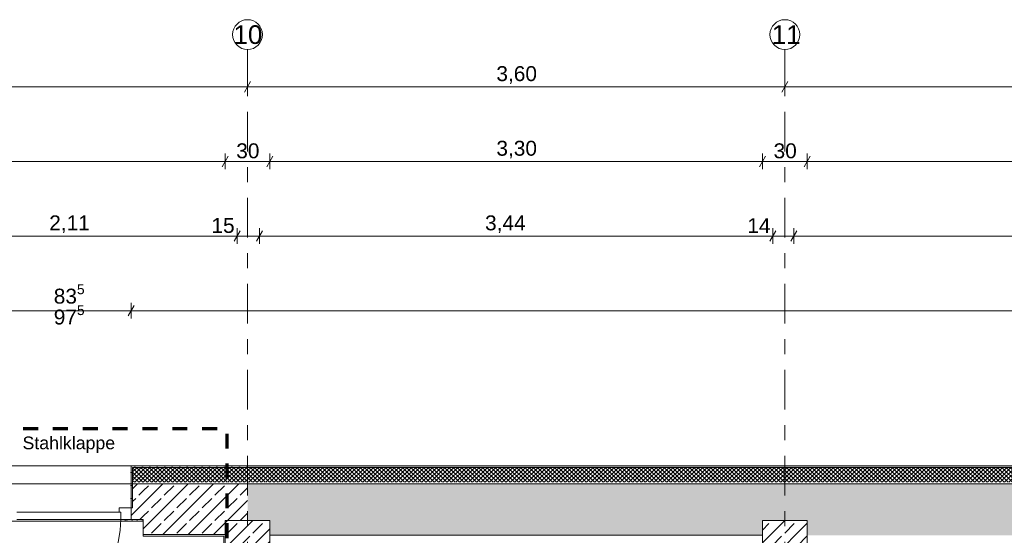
# Model space of a CAD drawing. Header units: metres. Extents: x -3.6 to 84.5, y -11 to 16.8.
# Tile 55 of 78: x 31.4 to 38, y 13.4 to 16.8. Entities that reach past the tile are written whole.
import ezdxf

# ---------------------------------------------------------------- set-up
doc = ezdxf.new("R2010")
doc.units = ezdxf.units.M
doc.header["$MEASUREMENT"] = 0
doc.linetypes.add('Strichlinie doppelt', pattern=[0.546806, 0.264583, -0.105833, 0.070556, -0.105833])
doc.linetypes.add('Strichlinie eng', pattern=[0.115, 0.075, -0.04])
for name, color, linetype in [('152 - Bemaßung_ Beschriftung.Ausbau', 7, 'Continuous'), ('301 - Elemente.Linie', 7, 'Continuous'), ('451 - Universal.Achsen Raster', 7, 'Continuous'), ('603 - Struktur.Bodenplatte_ Decke Roh', 7, 'Continuous'), ('604 - Struktur.Wand Aussen', 7, 'Continuous'), ('605 - Struktur.Wand Innen', 7, 'Continuous'), ('607 - Struktur.Stütze', 7, 'Continuous'), ('650 - Abdeckung.Fußboden Aufbau', 7, 'Continuous')]:
    doc.layers.add(name, color=color, linetype=linetype)
doc.styles.add('ERSTELLTER_STIL_2', font='txt')
doc.dimstyles.new('ERSTELLTER_STIL__1', dxfattribs={"dimtxt": 0.1, "dimasz": 0.0532, "dimexe": 0.18, "dimexo": 0.0625, "dimgap": 0, "dimtad": 1, "dimtih": 1, "dimtoh": 1, "dimzin": 0, "dimdsep": 46, "dimtxsty": 'ERSTELLTER_STIL_2', "dimblk": 'ARROWHEAD_2', "dimblk1": 'ARROWHEAD_2', "dimblk2": 'ARROWHEAD_2', "dimcen": 0.09, "dimse1": 1, "dimse2": 1, "dimclrd": 7, "dimclre": 7, "dimclrt": 7, "dimazin": 0, "dimtfac": 1, "dimtdec": 4, "dimtmove": 0, "dimatfit": 3, "dimfxl": 1, "dimtolj": 1, "dimtzin": 0, "dimarcsym": 0})
doc.dimstyles.new('ERSTELLTER_STIL__11', dxfattribs={"dimtxt": 0.1, "dimasz": 0.0532, "dimexe": 0.18, "dimexo": 0.0625, "dimgap": 0, "dimtad": 1, "dimtih": 1, "dimtoh": 1, "dimzin": 0, "dimdsep": 46, "dimtxsty": 'ERSTELLTER_STIL_2', "dimblk": 'ARROWHEAD_2', "dimblk1": 'ARROWHEAD_2', "dimblk2": 'ARROWHEAD_2', "dimcen": 0.09, "dimse1": 1, "dimse2": 1, "dimclrd": 256, "dimclre": 256, "dimclrt": 256, "dimazin": 0, "dimtfac": 1, "dimtdec": 4, "dimtmove": 0, "dimatfit": 3, "dimfxl": 1, "dimtolj": 1, "dimtzin": 0, "dimarcsym": 0})
pattern_1 = [(0, (0, 0), (0, 0.08660254), [0, -0.05]), (0, (0.025, 0.0433), (0, 0.08660254), [0, -0.05])]
pattern_2 = [(225, (0, 0), (-0.014142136, 0.014142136), []), (315, (0, 0), (0.014142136, 0.014142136), [])]
pattern_3 = [(45, (0, 0), (-0.0848528, 0.0848528), []), (45, (-0.04243, 0.04243), (-0.0848528, 0.0848528), [0.09, -0.03])]
pattern_4 = [(45, (0, 0), (-0.01767767, 0.01767767), [0, -0.025])]

# ---------------------------------------------------------------- blocks, each defined once
blk = doc.blocks.new('*D40')
at = {"layer": '152 - Bemaßung_ Beschriftung.Ausbau', "color": 160, "linetype": 'Continuous', "lineweight": 5, "true_color": 0x3232ff}
for p, q in [((29.3502, 16.39), (29.3098, 16.32)), ((29.33, 16.3025), (29.33, 16.4075)), ((32.9502, 16.39), (32.9098, 16.32)), ((32.93, 16.3025), (32.93, 16.4075)), ((29.33, 16.355), (32.93, 16.355))]:
    blk.add_line(p, q, dxfattribs=at)
at = {"layer": '152 - Bemaßung_ Beschriftung.Ausbau', "color": 160, "lineweight": 5, "true_color": 0x3232ff, "insert": (30.997, 16.375), "char_height": 0.1, "attachment_point": 7, "style": 'ERSTELLTER_STIL_2'}
blk.add_mtext('\\A1;{\\pql;\\fArial|b0|i0|c0|p38;3,60}', dxfattribs=at)
blk = doc.blocks.new('ARROWHEAD_2')
at = {"color": 0, "linetype": 'Continuous', "lineweight": 0}
for p, q in [((0, 0), (-1, 0)), ((-0.38, -0.66), (0.38, 0.66))]:
    blk.add_line(p, q, dxfattribs=at)
blk = doc.blocks.new('*D41')
at = {"layer": '152 - Bemaßung_ Beschriftung.Ausbau', "color": 160, "linetype": 'Continuous', "lineweight": 5, "true_color": 0x3232ff}
for p, q in [((32.9502, 16.39), (32.9098, 16.32)), ((32.93, 16.3025), (32.93, 16.4075)), ((36.5502, 16.39), (36.5098, 16.32)), ((36.53, 16.3025), (36.53, 16.4075)), ((32.93, 16.355), (36.53, 16.355))]:
    blk.add_line(p, q, dxfattribs=at)
at = {"layer": '152 - Bemaßung_ Beschriftung.Ausbau', "color": 160, "lineweight": 5, "true_color": 0x3232ff, "insert": (34.597, 16.375), "char_height": 0.1, "attachment_point": 7, "style": 'ERSTELLTER_STIL_2'}
blk.add_mtext('\\A1;{\\pql;\\fArial|b0|i0|c0|p38;3,60}', dxfattribs=at)
blk = doc.blocks.new('*D42')
at = {"layer": '152 - Bemaßung_ Beschriftung.Ausbau', "color": 160, "linetype": 'Continuous', "lineweight": 5, "true_color": 0x3232ff}
for p, q in [((36.5502, 16.39), (36.5098, 16.32)), ((36.53, 16.3025), (36.53, 16.4075)), ((40.1502, 16.39), (40.1098, 16.32)), ((40.13, 16.3025), (40.13, 16.4075)), ((36.53, 16.355), (40.13, 16.355))]:
    blk.add_line(p, q, dxfattribs=at)
at = {"layer": '152 - Bemaßung_ Beschriftung.Ausbau', "color": 160, "lineweight": 5, "true_color": 0x3232ff, "insert": (38.197, 16.375), "char_height": 0.1, "attachment_point": 7, "style": 'ERSTELLTER_STIL_2'}
blk.add_mtext('\\A1;{\\pql;\\fArial|b0|i0|c0|p38;3,60}', dxfattribs=at)
blk = doc.blocks.new('*D157')
at = {"layer": '152 - Bemaßung_ Beschriftung.Ausbau', "color": 7, "linetype": 'Continuous', "lineweight": 5}
for p, q in [((29.48, 15.8025), (29.48, 15.9075)), ((32.78, 15.8025), (32.78, 15.9075)), ((29.5002, 15.89), (29.4598, 15.82)), ((29.48, 15.855), (32.78, 15.855)), ((32.8002, 15.89), (32.7598, 15.82))]:
    blk.add_line(p, q, dxfattribs=at)
at = {"layer": '152 - Bemaßung_ Beschriftung.Ausbau', "color": 7, "lineweight": 5, "insert": (30.997, 15.875), "char_height": 0.1, "attachment_point": 7, "style": 'ERSTELLTER_STIL_2'}
blk.add_mtext('\\A1;{\\pql;\\fArial|b0|i0|c0|p38;3,30}', dxfattribs=at)
blk = doc.blocks.new('*D158')
at = {"layer": '152 - Bemaßung_ Beschriftung.Ausbau', "color": 7, "linetype": 'Continuous', "lineweight": 5}
for p, q in [((32.78, 15.8025), (32.78, 15.9075)), ((33.08, 15.8025), (33.08, 15.9075)), ((32.8002, 15.89), (32.7598, 15.82)), ((32.78, 15.855), (33.08, 15.855)), ((33.1002, 15.89), (33.0598, 15.82))]:
    blk.add_line(p, q, dxfattribs=at)
at = {"layer": '152 - Bemaßung_ Beschriftung.Ausbau', "color": 7, "lineweight": 5, "insert": (32.8541, 15.875), "char_height": 0.1, "attachment_point": 7, "style": 'ERSTELLTER_STIL_2'}
blk.add_mtext('\\A1;{\\pql;\\fArial|b0|i0|c0|p38;30}', dxfattribs=at)
blk = doc.blocks.new('*D159')
at = {"layer": '152 - Bemaßung_ Beschriftung.Ausbau', "color": 7, "linetype": 'Continuous', "lineweight": 5}
for p, q in [((33.08, 15.8025), (33.08, 15.9075)), ((36.38, 15.8025), (36.38, 15.9075)), ((33.1002, 15.89), (33.0598, 15.82)), ((33.08, 15.855), (36.38, 15.855)), ((36.4002, 15.89), (36.3598, 15.82))]:
    blk.add_line(p, q, dxfattribs=at)
at = {"layer": '152 - Bemaßung_ Beschriftung.Ausbau', "color": 7, "lineweight": 5, "insert": (34.597, 15.875), "char_height": 0.1, "attachment_point": 7, "style": 'ERSTELLTER_STIL_2'}
blk.add_mtext('\\A1;{\\pql;\\fArial|b0|i0|c0|p38;3,30}', dxfattribs=at)
blk = doc.blocks.new('*D160')
at = {"layer": '152 - Bemaßung_ Beschriftung.Ausbau', "color": 7, "linetype": 'Continuous', "lineweight": 5}
for p, q in [((36.38, 15.8025), (36.38, 15.9075)), ((36.68, 15.8025), (36.68, 15.9075)), ((36.4002, 15.89), (36.3598, 15.82)), ((36.38, 15.855), (36.68, 15.855)), ((36.7002, 15.89), (36.6598, 15.82))]:
    blk.add_line(p, q, dxfattribs=at)
at = {"layer": '152 - Bemaßung_ Beschriftung.Ausbau', "color": 7, "lineweight": 5, "insert": (36.4541, 15.875), "char_height": 0.1, "attachment_point": 7, "style": 'ERSTELLTER_STIL_2'}
blk.add_mtext('\\A1;{\\pql;\\fArial|b0|i0|c0|p38;30}', dxfattribs=at)
blk = doc.blocks.new('*D161')
at = {"layer": '152 - Bemaßung_ Beschriftung.Ausbau', "color": 7, "linetype": 'Continuous', "lineweight": 5}
for p, q in [((36.68, 15.8025), (36.68, 15.9075)), ((39.98, 15.8025), (39.98, 15.9075)), ((36.7002, 15.89), (36.6598, 15.82)), ((36.68, 15.855), (39.98, 15.855)), ((40.0002, 15.89), (39.9598, 15.82))]:
    blk.add_line(p, q, dxfattribs=at)
at = {"layer": '152 - Bemaßung_ Beschriftung.Ausbau', "color": 7, "lineweight": 5, "insert": (38.197, 15.875), "char_height": 0.1, "attachment_point": 7, "style": 'ERSTELLTER_STIL_2'}
blk.add_mtext('\\A1;{\\pql;\\fArial|b0|i0|c0|p38;3,30}', dxfattribs=at)
blk = doc.blocks.new('*D181')
at = {"layer": '152 - Bemaßung_ Beschriftung.Ausbau', "color": 7, "linetype": 'Continuous', "lineweight": 5}
for p, q in [((31.3352, 14.89), (31.2948, 14.82)), ((31.315, 14.855), (32.15, 14.855)), ((32.1702, 14.89), (32.1298, 14.82)), ((32.15, 14.8025), (32.15, 14.9075))]:
    blk.add_line(p, q, dxfattribs=at)
at = {"layer": '152 - Bemaßung_ Beschriftung.Ausbau', "color": 7, "lineweight": 5, "char_height": 0.1, "attachment_point": 7, "style": 'ERSTELLTER_STIL_2'}
for s, insert in [('\\A1;{\\pql;\\fArial|b0|i0|c0|p38;83\\fArial|b0|i0|c0|p38;\\A1{\\H.66x;\\S5^  ;}}', (31.6316, 14.8733)), ('\\A1;{\\pql;\\fArial|b0|i0|c0|p38;97\\fArial|b0|i0|c0|p38;\\A1{\\H.66x;\\S5^  ;}}', (31.6316, 14.7334))]:
    blk.add_mtext(s, dxfattribs=dict(at, insert=insert))
blk = doc.blocks.new('*D182')
at = {"layer": '152 - Bemaßung_ Beschriftung.Ausbau', "color": 7, "linetype": 'Continuous', "lineweight": 5}
for p, q in [((32.1702, 14.89), (32.1298, 14.82)), ((32.15, 14.8025), (32.15, 14.9075)), ((32.15, 14.855), (62.275, 14.855)), ((62.2952, 14.89), (62.2548, 14.82)), ((62.275, 14.8025), (62.275, 14.9075))]:
    blk.add_line(p, q, dxfattribs=at)
at = {"layer": '152 - Bemaßung_ Beschriftung.Ausbau', "color": 7, "lineweight": 5, "char_height": 0.1, "attachment_point": 7, "style": 'ERSTELLTER_STIL_2'}
for s, insert in [('\\A1;{\\pql;\\fArial|b0|i0|c0|p38;30,12\\fArial|b0|i0|c0|p38;\\A1{\\H.66x;\\S5^  ;}}', (47.0165, 14.8556)), ('\\A1;{\\pql;\\fArial|b0|i0|c0|p38;11}', (62.2663, 14.8645))]:
    blk.add_mtext(s, dxfattribs=dict(at, insert=insert))
blk = doc.blocks.new('*D264')
at = {"layer": '152 - Bemaßung_ Beschriftung.Ausbau', "color": 7, "linetype": 'Continuous', "lineweight": 5}
for p, q in [((30.7702, 15.39), (30.7298, 15.32)), ((30.75, 15.3025), (30.75, 15.4075)), ((32.8802, 15.39), (32.8398, 15.32)), ((32.86, 15.3025), (32.86, 15.4075)), ((30.75, 15.355), (32.86, 15.355))]:
    blk.add_line(p, q, dxfattribs=at)
at = {"layer": '152 - Bemaßung_ Beschriftung.Ausbau', "color": 7, "lineweight": 5, "char_height": 0.1, "attachment_point": 7, "style": 'ERSTELLTER_STIL_2'}
for s, insert in [('\\A1;{\\pql;\\fArial|b0|i0|c0|p38;2,11}', (31.6011, 15.375)), ('\\A1;{\\pql;\\fArial|b0|i0|c0|p38;15}', (32.688, 15.375))]:
    blk.add_mtext(s, dxfattribs=dict(at, insert=insert))
blk = doc.blocks.new('*D265')
at = {"layer": '152 - Bemaßung_ Beschriftung.Ausbau', "color": 7, "linetype": 'Continuous', "lineweight": 5}
for p, q in [((32.8802, 15.39), (32.8398, 15.32)), ((32.86, 15.3025), (32.86, 15.4075)), ((33.0302, 15.39), (32.9898, 15.32)), ((33.01, 15.3025), (33.01, 15.4075)), ((32.86, 15.355), (33.01, 15.355))]:
    blk.add_line(p, q, dxfattribs=at)
blk = doc.blocks.new('*D266')
at = {"layer": '152 - Bemaßung_ Beschriftung.Ausbau', "color": 7, "linetype": 'Continuous', "lineweight": 5}
for p, q in [((33.0302, 15.39), (32.9898, 15.32)), ((33.01, 15.3025), (33.01, 15.4075)), ((36.4702, 15.39), (36.4298, 15.32)), ((36.45, 15.3025), (36.45, 15.4075)), ((33.01, 15.355), (36.45, 15.355))]:
    blk.add_line(p, q, dxfattribs=at)
at = {"layer": '152 - Bemaßung_ Beschriftung.Ausbau', "color": 7, "lineweight": 5, "char_height": 0.1, "attachment_point": 7, "style": 'ERSTELLTER_STIL_2'}
for s, insert in [('\\A1;{\\pql;\\fArial|b0|i0|c0|p38;3,44}', (34.5211, 15.375)), ('\\A1;{\\pql;\\fArial|b0|i0|c0|p38;14}', (36.278, 15.375))]:
    blk.add_mtext(s, dxfattribs=dict(at, insert=insert))
blk = doc.blocks.new('*D267')
at = {"layer": '152 - Bemaßung_ Beschriftung.Ausbau', "color": 7, "linetype": 'Continuous', "lineweight": 5}
for p, q in [((36.4702, 15.39), (36.4298, 15.32)), ((36.45, 15.3025), (36.45, 15.4075)), ((36.6102, 15.39), (36.5698, 15.32)), ((36.59, 15.3025), (36.59, 15.4075)), ((36.45, 15.355), (36.59, 15.355))]:
    blk.add_line(p, q, dxfattribs=at)
blk = doc.blocks.new('*D268')
at = {"layer": '152 - Bemaßung_ Beschriftung.Ausbau', "color": 7, "linetype": 'Continuous', "lineweight": 5}
for p, q in [((36.6102, 15.39), (36.5698, 15.32)), ((36.59, 15.3025), (36.59, 15.4075)), ((40.0702, 15.39), (40.0298, 15.32)), ((40.05, 15.3025), (40.05, 15.4075)), ((36.59, 15.355), (40.05, 15.355))]:
    blk.add_line(p, q, dxfattribs=at)
at = {"layer": '152 - Bemaßung_ Beschriftung.Ausbau', "color": 7, "lineweight": 5, "char_height": 0.1, "attachment_point": 7, "style": 'ERSTELLTER_STIL_2'}
for s, insert in [('\\A1;{\\pql;\\fArial|b0|i0|c0|p38;3,46}', (38.1111, 15.375)), ('\\A1;{\\pql;\\fArial|b0|i0|c0|p38;16}', (39.878, 15.375))]:
    blk.add_mtext(s, dxfattribs=dict(at, insert=insert))

msp = doc.modelspace()

# ---------------------------------------------------------------- hatches: boundary and pattern name
at = {"layer": '604 - Struktur.Wand Aussen', "linetype": 'Continuous', "lineweight": 0, "true_color": 0x000000}
h = msp.add_hatch(dxfattribs=at)
h.set_pattern_fill('Verputz_0001', color=18, style=0, pattern_type=2)
h.set_pattern_definition(pattern_1)
h.paths.add_polyline_path([(32.93, 13.815), (32.2303, 13.815), (32.2303, 13.805), (32.93, 13.805)])
h = msp.add_hatch(dxfattribs=at)
h.set_pattern_fill('Dämmung__hart_2_0001', color=18, style=0, pattern_type=2)
h.set_pattern_definition(pattern_2)
h.paths.add_polyline_path([(32.93, 13.805), (32.2303, 13.805), (32.2303, 13.705), (32.93, 13.705)])
h = msp.add_hatch(dxfattribs=at)
h.set_pattern_fill('Verputz_0001', color=18, style=0, pattern_type=2)
h.set_pattern_definition(pattern_1)
h.paths.add_polyline_path([(47.33, 13.815), (32.93, 13.815), (32.93, 13.805), (47.33, 13.805)])
h = msp.add_hatch(dxfattribs=at)
h.set_pattern_fill('Dämmung__hart_2_0001', color=18, style=0, pattern_type=2)
h.set_pattern_definition(pattern_2)
h.paths.add_polyline_path([(47.33, 13.805), (32.93, 13.805), (32.93, 13.705), (47.33, 13.705)])
h = msp.add_hatch(dxfattribs=at)
h.set_pattern_fill('Beton__Stahlbeton_0001', color=18, style=0, pattern_type=2)
h.set_pattern_definition(pattern_3)
h.paths.add_polyline_path([(32.2303, 13.695), (32.2303, 13.355), (32.78, 13.355), (32.78, 13.45), (32.93, 13.45), (32.93, 13.695)])
h = msp.add_hatch(dxfattribs=at)
h.set_pattern_fill('Beton__Stahlbeton_0001', color=18, style=0, pattern_type=2)
h.set_pattern_definition(pattern_3)
h.paths.add_polyline_path([(32.93, 13.45), (33.08, 13.45), (33.08, 13.35), (36.38, 13.35), (36.38, 13.45), (36.68, 13.45), (36.68, 13.35), (39.98, 13.35), (39.98, 13.45), (40.28, 13.45), (40.28, 13.35), (43.58, 13.35), (43.58, 13.45), (43.88, 13.45), (43.88, 13.35), (47.18, 13.35), (47.18, 13.45), (47.33, 13.45), (47.33, 13.695), (32.93, 13.695)])
h = msp.add_hatch(dxfattribs=at)
h.set_pattern_fill('Gips_0001', color=18, style=0, pattern_type=2)
h.set_pattern_definition(pattern_4)
h.paths.add_polyline_path([(32.77, 13.355), (32.2303, 13.355), (32.2303, 13.345), (32.77, 13.345)])
at = {"layer": '605 - Struktur.Wand Innen', "linetype": 'Continuous', "lineweight": 0, "true_color": 0x000000}
h = msp.add_hatch(dxfattribs=at)
h.set_pattern_fill('Verputz_0001', color=18, style=0, pattern_type=2)
h.set_pattern_definition(pattern_1)
h.paths.add_polyline_path([(32.16, 13.815), (32.15, 13.815), (32.15, 13.535), (32.16, 13.535)])
h = msp.add_hatch(dxfattribs=at)
h.set_pattern_fill('Verputz_0001', color=18, style=0, pattern_type=2)
h.set_pattern_definition(pattern_1)
h.paths.add_polyline_path([(32.2303, 13.815), (32.16, 13.815), (32.16, 13.805), (32.2303, 13.805)])
h = msp.add_hatch(dxfattribs=at)
h.set_pattern_fill('Dämmung__hart_2_0001', color=18, style=0, pattern_type=2)
h.set_pattern_definition(pattern_2)
h.paths.add_polyline_path([(32.16, 13.805), (32.16, 13.705), (32.2303, 13.705), (32.2303, 13.805)])
h = msp.add_hatch(dxfattribs=at)
h.set_pattern_fill('Beton__Stahlbeton_0001', color=18, style=0, pattern_type=2)
h.set_pattern_definition(pattern_3)
h.paths.add_polyline_path([(32.15, 13.535), (32.15, 13.455), (32.2303, 13.455), (32.2303, 13.695), (32.16, 13.695), (32.16, 13.535)])
h = msp.add_hatch(dxfattribs=at)
h.set_pattern_fill('Gips_0001', color=18, style=0, pattern_type=2)
h.set_pattern_definition(pattern_4)
h.paths.add_polyline_path([(32.11, 13.455), (32.11, 13.445), (32.2303, 13.445), (32.2303, 13.455), (32.15, 13.455)])
at = {"layer": '607 - Struktur.Stütze', "linetype": 'Continuous', "lineweight": 0, "true_color": 0x000000}
h = msp.add_hatch(dxfattribs=at)
h.set_pattern_fill('Beton__Stahlbeton_0001', color=18, style=0, pattern_type=2)
h.set_pattern_definition(pattern_3)
h.paths.add_polyline_path([(32.78, 13), (33.08, 13), (33.08, 13.45), (32.78, 13.45)])
h = msp.add_hatch(dxfattribs=at)
h.set_pattern_fill('Beton__Stahlbeton_0001', color=18, style=0, pattern_type=2)
h.set_pattern_definition(pattern_3)
h.paths.add_polyline_path([(36.38, 13), (36.68, 13), (36.68, 13.45), (36.38, 13.45)])
h = msp.add_hatch(dxfattribs=at)
h.set_pattern_fill('Gips_0001', color=18, style=0, pattern_type=2)
h.set_pattern_definition(pattern_4)
h.paths.add_polyline_path([(32.77, 13.355), (32.77, 13.345), (32.78, 13.345), (32.78, 13.355)])

# ---------------------------------------------------------------- linework, layer by layer
at = {"layer": '301 - Elemente.Linie', "color": 160, "linetype": 'Strichlinie eng', "lineweight": 70, "true_color": 0x3232ff, "flags": 128}
msp.add_lwpolyline([(15.0261, 14.065), (32.7919, 14.065), (32.7919, -0.365), (15.0261, -0.365)], close=True, dxfattribs=at)
at = {"layer": '451 - Universal.Achsen Raster', "color": 160, "linetype": 'Strichlinie doppelt', "lineweight": 9, "true_color": 0x3232ff}
for p, q in [((32.93, 16.355), (32.93, 16.605)), ((36.53, 16.355), (36.53, 16.605)), ((32.93, -10.585), (32.93, 16.355)), ((36.53, -10.585), (36.53, 16.355))]:
    msp.add_line(p, q, dxfattribs=at)
at = {"layer": '451 - Universal.Achsen Raster', "color": 160, "linetype": 'Continuous', "lineweight": 9, "true_color": 0x3232ff}
for centre in [(32.93, 16.705), (36.53, 16.705)]:
    msp.add_circle(centre, 0.1, dxfattribs=at)
at = {"layer": '451 - Universal.Achsen Raster', "color": 160, "linetype": 'Strichlinie doppelt', "lineweight": 9, "true_color": 0x3232ff}
for p in [(32.93, 16.355), (32.93, 16.355), (36.53, 16.355), (36.53, 16.355)]:
    msp.add_point(p, dxfattribs=at)
at = {"layer": '603 - Struktur.Bodenplatte_ Decke Roh', "color": 7, "linetype": 'Continuous', "lineweight": 13, "flags": 128}
msp.add_lwpolyline([(-0.015, 0.005), (52.315, 0.005), (52.315, 0.045), (54.38, 0.045), (54.38, 0.005), (62.275, 0.005), (62.275, 13.695), (-0.015, 13.695)], close=True, dxfattribs=at)
at = {"layer": '604 - Struktur.Wand Aussen', "color": 7, "linetype": 'Continuous', "lineweight": 13}
for p, q in [((32.93, 13.805), (32.2303, 13.805)), ((47.33, 13.805), (32.93, 13.805))]:
    msp.add_line(p, q, dxfattribs=at)
at = {"layer": '604 - Struktur.Wand Aussen', "color": 7, "linetype": 'Continuous', "lineweight": 18}
for p, q in [((32.93, 13.695), (32.2303, 13.695)), ((47.33, 13.695), (32.93, 13.695)), ((32.2303, 13.355), (32.78, 13.355)), ((33.08, 13.35), (36.38, 13.35))]:
    msp.add_line(p, q, dxfattribs=at)
at = {"layer": '604 - Struktur.Wand Aussen', "color": 7, "linetype": 'Continuous', "lineweight": 13, "flags": 128}
for points in [[(32.93, 13.815), (32.2303, 13.815)], [(47.33, 13.815), (32.93, 13.815)], [(32.2303, 13.355), (32.2303, 13.345)]]:
    msp.add_lwpolyline(points, dxfattribs=at)
at = {"layer": '604 - Struktur.Wand Aussen', "color": 7, "linetype": 'Continuous', "lineweight": 18, "flags": 128}
msp.add_lwpolyline([(32.2303, 13.455), (32.2303, 13.355)], dxfattribs=at)
at = {"layer": '605 - Struktur.Wand Innen', "color": 7, "linetype": 'Continuous', "lineweight": 9}
for p, q in [((32.15, 13.815), (31.315, 13.815)), ((32.11, 13.445), (31.355, 13.445))]:
    msp.add_line(p, q, dxfattribs=at)
at = {"layer": '605 - Struktur.Wand Innen', "color": 7, "linetype": 'Continuous', "lineweight": 13}
for p, q in [((32.15, 13.805), (32.15, 13.815)), ((32.16, 13.815), (32.15, 13.815)), ((32.15, 13.805), (32.15, 13.815)), ((32.15, 13.705), (32.15, 13.805)), ((32.15, 13.705), (32.15, 13.805)), ((32.2303, 13.805), (32.16, 13.805)), ((32.16, 13.805), (32.16, 13.535)), ((32.15, 13.695), (32.15, 13.705)), ((32.15, 13.695), (32.15, 13.705)), ((32.15, 13.535), (32.15, 13.695)), ((32.15, 13.535), (32.15, 13.695)), ((32.15, 13.535), (32.07, 13.535)), ((32.07, 13.535), (32.07, 13.505)), ((32.16, 13.535), (32.15, 13.535)), ((32.15, 13.455), (32.15, 13.535)), ((32.08, 13.505), (31.385, 13.505)), ((32.07, 13.505), (32.08, 13.505)), ((32.08, 13.505), (32.08, 13.455)), ((32.08, 13.455), (32.08, 13.505)), ((31.385, 13.455), (32.08, 13.455)), ((32.08, 13.455), (32.15, 13.455)), ((32.11, 13.445), (32.11, 13.455)), ((32.11, 13.445), (32.11, 13.455))]:
    msp.add_line(p, q, dxfattribs=at)
at = {"layer": '605 - Struktur.Wand Innen', "color": 7, "linetype": 'Continuous', "lineweight": 18}
for p, q in [((32.2303, 13.695), (32.16, 13.695)), ((32.15, 13.455), (32.15, 13.535)), ((32.15, 13.455), (32.15, 13.535)), ((32.15, 13.455), (32.15, 13.535)), ((32.15, 13.455), (32.11, 13.455)), ((32.15, 13.455), (32.11, 13.455)), ((32.15, 13.455), (32.11, 13.455)), ((32.15, 13.455), (32.2303, 13.455))]:
    msp.add_line(p, q, dxfattribs=at)
at = {"layer": '605 - Struktur.Wand Innen', "color": 7, "linetype": 'Continuous', "lineweight": 13, "flags": 128}
for points in [[(32.2303, 13.815), (32.16, 13.815)], [(32.11, 13.445), (32.2303, 13.445)], [(32.2303, 13.455), (32.2303, 13.445)]]:
    msp.add_lwpolyline(points, dxfattribs=at)
at = {"layer": '605 - Struktur.Wand Innen', "color": 7, "linetype": 'Continuous', "lineweight": 9}
msp.add_arc((31.385, 13.455), 0.695, 270, 0, dxfattribs=at)
at = {"layer": '607 - Struktur.Stütze', "color": 7, "linetype": 'Continuous', "lineweight": 13, "flags": 128}
for points in [[(32.78, 13), (33.08, 13), (33.08, 13.45), (32.78, 13.45)], [(36.38, 13), (36.68, 13), (36.68, 13.45), (36.38, 13.45)]]:
    msp.add_lwpolyline(points, close=True, dxfattribs=at)
at = {"layer": '650 - Abdeckung.Fußboden Aufbau', "color": 7, "linetype": 'Continuous', "lineweight": 13, "flags": 128}
msp.add_lwpolyline([(31.805, 8.12), (31.805, 8.31), (32.77, 8.31), (32.77, 8.51), (32.86, 8.51), (32.86, 12.99), (32.77, 12.99), (32.77, 13.345), (32.2303, 13.345), (32.2303, 13.445), (31.2503, 13.445), (31.2503, 13.345), (30.75, 13.345), (30.75, 8.31)], dxfattribs=at)

# ---------------------------------------------------------------- texts
at = {"layer": '451 - Universal.Achsen Raster', "color": 160, "lineweight": 9, "true_color": 0x3232ff, "char_height": 0.125, "attachment_point": 1, "style": 'ERSTELLTER_STIL_2'}
for s, insert in [('\\A1;{\\pql;\\pt0;\\fArial|b0|i0|c0|p38;10}', (32.8351, 16.7675)), ('\\A1;{\\pql;\\pt0;\\fArial|b0|i0|c0|p38;11}', (36.4414, 16.7675))]:
    msp.add_mtext(s, dxfattribs=dict(at, insert=insert))
at = {"layer": '605 - Struktur.Wand Innen', "color": 7, "lineweight": 9, "insert": (31.7325, 13.901), "char_height": 0.085, "attachment_point": 8, "style": 'ERSTELLTER_STIL_2'}
msp.add_mtext('\\A1;{\\pqc;\\pt0;\\fArial|b0|i0|c0|p38;Stahlklappe}', dxfattribs=at)

# ---------------------------------------------------------------- dimensions: what is measured, and where the dimension line sits
at = {"layer": '152 - Bemaßung_ Beschriftung.Ausbau', "color": 160, "linetype": 'Continuous', "lineweight": 5, "true_color": 0x3232ff}
for base, p1, p2, picture, middle in [((32.93, 16.355), (29.33, 16.355), (32.93, 16.355), '*D40', (31.1268, 16.425)), ((36.53, 16.355), (32.93, 16.355), (36.53, 16.355), '*D41', (34.7268, 16.425)), ((40.13, 16.355), (36.53, 16.355), (40.13, 16.355), '*D42', (38.3268, 16.425))]:
    dim = msp.add_linear_dim(base=base, p1=p1, p2=p2, dimstyle='ERSTELLTER_STIL__11', dxfattribs=at)
    dim.commit()
    dim.dimension.update_dxf_attribs({"geometry": picture, "text_midpoint": middle, "dimtype": 160})
at = {"layer": '152 - Bemaßung_ Beschriftung.Ausbau', "color": 7, "linetype": 'Continuous', "lineweight": 5}
for base, p1, p2, picture, middle in [((32.78, 15.855), (29.48, 13.45), (32.78, 13.45), '*D157', (31.1268, 15.925)), ((33.08, 15.855), (32.78, 13.45), (33.08, 13.45), '*D158', (32.9303, 15.925)), ((36.38, 15.855), (33.08, 13.45), (36.38, 13.45), '*D159', (34.7268, 15.925)), ((36.68, 15.855), (36.38, 13.45), (36.68, 13.45), '*D160', (36.5303, 15.925)), ((39.98, 15.855), (36.68, 13.45), (39.98, 13.45), '*D161', (38.3268, 15.925)), ((32.86, 15.355), (30.75, 10.8275), (32.86, 10.75), '*D264', (31.731, 15.425)), ((36.45, 15.355), (33.01, 10.75), (36.45, 10.6227), '*D266', (34.651, 15.425)), ((40.05, 15.355), (36.59, 10.5377), (40.05, 10.75), '*D268', (38.241, 15.425)), ((33.01, 15.355), (32.86, 10.75), (33.01, 10.75), '*D265', (32.7642, 15.425)), ((36.59, 15.355), (36.45, 10.6227), (36.59, 10.5377), '*D267', (36.3542, 15.425)), ((32.1499889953, 14.855), (31.3149889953, 13.455), (32.1499889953, 13.455), '*D181', (31.8428552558, 14.9250000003)), ((62.275, 14.855), (32.14999, 13.455), (62.275, 13.695), '*D182', (47.31954, 14.925))]:
    dim = msp.add_linear_dim(base=base, p1=p1, p2=p2, dimstyle='ERSTELLTER_STIL__1', dxfattribs=at)
    dim.commit()
    dim.dimension.update_dxf_attribs({"geometry": picture, "text_midpoint": middle, "dimtype": 160})

doc.saveas('drawing.dxf')
